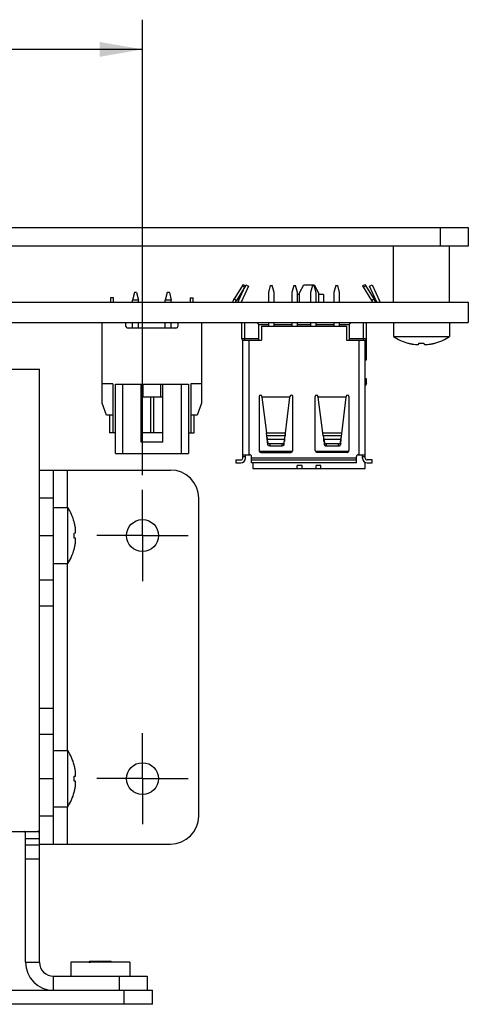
# Model space of a CAD drawing. Header units: inches. Extents: x 0 to 34, y 0 to 22.
# Tile 12 of 53: x 15.8 to 17.7, y 14.5 to 18.6. Entities that reach past the tile are written whole.
import ezdxf

# ---------------------------------------------------------------- set-up
doc = ezdxf.new("R2010")
doc.units = ezdxf.units.IN
doc.header["$LTSCALE"] = 1.87
doc.header["$MEASUREMENT"] = 0
doc.linetypes.add('CENTER', pattern=[0.6, 0.375, -0.075, 0.075, -0.075])
doc.layers.get('0').update_dxf_attribs({"linetype": 'CONTINUOUS'})
doc.layers.add('02___PRT_ALL_AXES', color=7, linetype='CONTINUOUS')
doc.layers.add('DIMENSIONS', color=7, linetype='CONTINUOUS')
doc.styles.get("Standard").update_dxf_attribs({"font": 'txt', "width": 0.8})
doc.dimstyles.new('DIMSTYLE_1', dxfattribs={"dimtxt": 0.125, "dimasz": 0.18, "dimexe": 0.125, "dimexo": 0.0625, "dimgap": 0.0625, "dimtad": 0, "dimtih": 1, "dimtoh": 1, "dimzin": 0, "dimdsep": 46, "dimtxsty": 'STANDARD', "dimblk": '_FILLED', "dimblk1": '_FILLED', "dimblk2": '_FILLED', "dimcen": 0.09, "dimazin": 0, "dimtp": 0.01, "dimtm": 0.01, "dimtfac": 1, "dimtofl": 0, "dimtmove": 0, "dimatfit": 3, "dimldrblk": '_FILLED', "dimfxl": 1, "dimtolj": 1, "dimtzin": 0, "dimarcsym": 0})

# ---------------------------------------------------------------- blocks, each defined once
blk = doc.blocks.new('_FILLED')
at = {"color": 0, "linetype": 'BYBLOCK'}
blk.add_solid([(0, 0), (-1, 0.174), (-1, -0.174)], dxfattribs=at)
blk = doc.blocks.new('*D6')
at = {"layer": 'DIMENSIONS', "color": 2, "linetype": 'CONTINUOUS'}
for p, q in [((6.602, 16.7176), (6.602, 18.6352)), ((16.3028, 16.7176), (16.3028, 18.6352)), ((6.602, 18.5102), (10.5274, 18.5102)), ((16.3028, 18.5102), (12.3774, 18.5102))]:
    blk.add_line(p, q, dxfattribs=at)
at = {"layer": 'DIMENSIONS', "color": 2, "linetype": 'CONTINUOUS', "xscale": 0.18, "yscale": 0.18, "zscale": 0.18, "rotation": 180}
blk.add_blockref('_FILLED', (6.602, 18.5102), dxfattribs=at)
at = {"layer": 'DIMENSIONS', "color": 2, "linetype": 'CONTINUOUS', "xscale": 0.18, "yscale": 0.18, "zscale": 0.18}
blk.add_blockref('_FILLED', (16.3028, 18.5102), dxfattribs=at)
at = {"layer": 'DIMENSIONS', "color": 2, "linetype": 'CONTINUOUS', "insert": (11.4524, 18.5727), "char_height": 0.125, "width": 1.725, "attachment_point": 2, "line_spacing_factor": 0.9}
blk.add_mtext('2X 246.40{\\ftxt.shx;\\W1.000000;\\H0.125000; }[9.701]', dxfattribs=at)

msp = doc.modelspace()

# ---------------------------------------------------------------- linework, layer by layer
at = {"color": 7, "linetype": 'CONTINUOUS'}
for p, q in [((13.143, 17.7602), (17.6729, 17.7602)), ((17.5548, 17.7602), (17.5548, 17.6815)), ((17.6729, 17.7602), (17.6729, 17.6815)), ((16.7263, 17.5207), (16.6876, 17.4594)), ((16.7363, 17.5144), (16.6976, 17.4532)), ((16.7065, 17.4513), (16.735, 17.5125)), ((16.7492, 17.5132), (16.7178, 17.446)), ((16.7324, 17.5083), (16.7224, 17.5146)), ((16.7263, 17.5207), (16.7363, 17.5144)), ((16.736, 17.5146), (16.7378, 17.5185)), ((16.7378, 17.5185), (16.7492, 17.5132)), ((16.8402, 17.5164), (16.8324, 17.4868)), ((16.8402, 17.5164), (16.8481, 17.5164)), ((16.856, 17.4868), (16.8481, 17.5164)), ((16.9387, 17.5164), (16.9308, 17.4868)), ((16.9387, 17.5164), (16.9465, 17.5164)), ((16.9544, 17.4868), (16.9465, 17.5164)), ((16.963, 17.4858), (16.9819, 17.5185)), ((16.9819, 17.5185), (17.0244, 17.5185)), ((17.0174, 17.5164), (17.0095, 17.4868)), ((17.0174, 17.5164), (17.0253, 17.5164)), ((17.0244, 17.5185), (17.0433, 17.4858)), ((17.0331, 17.4868), (17.0253, 17.5164)), ((17.1158, 17.5164), (17.108, 17.4868)), ((17.1158, 17.5164), (17.1237, 17.5164)), ((17.1316, 17.4868), (17.1237, 17.5164)), ((17.2277, 17.5144), (17.2377, 17.5207)), ((17.2277, 17.5144), (17.2663, 17.4532)), ((17.2415, 17.5146), (17.2316, 17.5083)), ((17.2377, 17.5207), (17.2763, 17.4594)), ((17.257, 17.5132), (17.2684, 17.5185)), ((17.2883, 17.4463), (17.257, 17.5132)), ((17.2684, 17.5185), (17.2998, 17.4513)), ((16.181, 17.4646), (16.1688, 17.4646)), ((16.1688, 17.4646), (16.1688, 17.4453)), ((16.181, 17.4453), (16.181, 17.4646)), ((16.2687, 17.4862), (16.2608, 17.4547)), ((16.2858, 17.4547), (16.2608, 17.4547)), ((16.2608, 17.4453), (16.2608, 17.4547)), ((16.2779, 17.4862), (16.2687, 17.4862)), ((16.2779, 17.4862), (16.2858, 17.4547)), ((16.2858, 17.4453), (16.2858, 17.4547)), ((16.4065, 17.4862), (16.3986, 17.4547)), ((16.4236, 17.4547), (16.3986, 17.4547)), ((16.3986, 17.4453), (16.3986, 17.4547)), ((16.4157, 17.4862), (16.4065, 17.4862)), ((16.4157, 17.4862), (16.4236, 17.4547)), ((16.4236, 17.4453), (16.4236, 17.4547)), ((16.5034, 17.4646), (16.5156, 17.4646)), ((16.5034, 17.4646), (16.5034, 17.4453)), ((16.5156, 17.4453), (16.5156, 17.4646)), ((16.6876, 17.4594), (16.6976, 17.4532)), ((16.8324, 17.4868), (16.8324, 17.4453)), ((16.856, 17.4453), (16.856, 17.4868)), ((16.9308, 17.4868), (16.9308, 17.4453)), ((16.9544, 17.4453), (16.9544, 17.4868)), ((16.963, 17.4788), (16.9544, 17.4788)), ((16.963, 17.4453), (16.963, 17.4858)), ((17.0095, 17.4868), (17.0095, 17.4453)), ((17.0331, 17.4453), (17.0331, 17.4868)), ((17.0433, 17.4858), (17.0433, 17.4453)), ((17.0641, 17.4788), (17.0433, 17.4788)), ((17.0641, 17.4788), (17.0641, 17.4453)), ((17.108, 17.4868), (17.108, 17.4453)), ((17.1316, 17.4453), (17.1316, 17.4868)), ((17.2663, 17.4532), (17.2763, 17.4594)), ((13.48, 17.4453), (17.6729, 17.4453)), ((17.6729, 17.4453), (17.6729, 17.3603)), ((13.48, 17.3603), (17.6729, 17.3603)), ((16.1335, 17.0209), (16.1335, 17.3603)), ((16.232, 17.3465), (16.232, 17.3603)), ((16.4426, 17.3366), (16.2418, 17.3366)), ((16.2608, 17.3366), (16.2608, 17.3603)), ((16.2858, 17.3366), (16.2858, 17.3603)), ((16.3986, 17.3366), (16.3986, 17.3603)), ((16.4236, 17.3366), (16.4236, 17.3603)), ((16.4524, 17.3465), (16.4524, 17.3603)), ((16.5509, 17.3603), (16.5509, 17.0209)), ((16.7202, 17.3554), (16.7176, 17.3603)), ((16.7202, 17.2933), (16.7202, 17.3603)), ((16.732, 17.3603), (16.732, 17.2855)), ((16.792, 17.3524), (16.7841, 17.3603)), ((16.792, 17.3524), (16.8324, 17.3524)), ((16.792, 17.2855), (16.792, 17.3524)), ((16.8028, 17.3445), (17.1611, 17.3445)), ((16.8028, 17.3445), (16.8028, 17.2855)), ((16.8324, 17.3603), (16.8324, 17.3445)), ((16.856, 17.3445), (16.856, 17.3603)), ((16.856, 17.3524), (16.9308, 17.3524)), ((16.9308, 17.3603), (16.9308, 17.3445)), ((16.9544, 17.3445), (16.9544, 17.3603)), ((16.9544, 17.3524), (17.0095, 17.3524)), ((17.0095, 17.3603), (17.0095, 17.3445)), ((17.0331, 17.3445), (17.0331, 17.3603)), ((17.0331, 17.3524), (17.108, 17.3524)), ((17.108, 17.3603), (17.108, 17.3445)), ((17.1316, 17.3445), (17.1316, 17.3603)), ((17.1316, 17.3524), (17.1719, 17.3524)), ((17.1611, 17.3445), (17.1611, 17.2855)), ((17.1719, 17.3524), (17.1798, 17.3603)), ((17.1719, 17.3524), (17.1719, 17.2855)), ((17.232, 17.2855), (17.232, 17.3603)), ((17.2438, 17.3554), (17.2463, 17.3603)), ((17.2438, 17.3603), (17.2438, 17.2933)), ((17.2438, 17.3307), (17.2444, 17.3307)), ((17.2444, 17.2028), (17.2444, 17.3567)), ((17.358, 17.3603), (17.358, 17.3008)), ((17.5942, 17.3603), (17.5942, 17.3008)), ((16.7202, 17.2933), (16.792, 17.2933)), ((17.1719, 17.2933), (17.2438, 17.2933)), ((17.358, 17.3008), (17.5942, 17.3008)), ((16.7241, 16.7894), (16.7241, 17.2866)), ((16.7241, 17.2855), (16.8028, 17.2855)), ((16.7497, 17.2855), (16.7497, 16.8032)), ((17.1611, 17.2855), (17.2398, 17.2855)), ((17.2143, 16.8032), (17.2143, 17.2855)), ((17.2398, 16.7894), (17.2398, 17.2866)), ((17.4189, 17.2734), (17.4191, 17.2737)), ((17.4651, 17.2687), (17.4655, 17.2737)), ((17.4866, 17.2737), (17.4871, 17.2687)), ((17.5331, 17.2737), (17.5332, 17.2734)), ((17.2398, 17.2028), (17.2444, 17.2028)), ((15.7517, 17.1634), (15.8698, 17.1634)), ((15.8698, 14.6666), (15.8698, 17.1634)), ((17.2444, 17.1229), (17.2398, 17.1229)), ((17.2444, 17.1032), (17.2444, 17.1229)), ((16.1784, 17.1024), (16.1335, 17.1024)), ((16.1784, 17.1024), (16.1784, 16.8957)), ((16.1887, 17.1004), (16.4957, 17.1004)), ((16.1887, 16.8091), (16.1887, 17.1004)), ((16.2182, 17.1004), (16.2182, 16.8091)), ((16.2967, 16.8563), (16.2967, 17.1004)), ((16.3046, 17.1004), (16.3046, 17.0473)), ((16.3798, 17.0473), (16.3798, 17.1004)), ((16.3877, 16.8563), (16.3877, 17.1004)), ((16.4662, 16.8091), (16.4662, 17.1004)), ((16.4957, 17.1004), (16.4957, 16.8091)), ((16.5509, 17.1024), (16.506, 17.1024)), ((16.506, 17.1024), (16.506, 16.8957)), ((17.2444, 17.1032), (17.2398, 17.093)), ((16.2967, 17.0473), (16.3877, 17.0473)), ((16.3359, 17.0473), (16.3359, 16.8957)), ((16.3485, 17.0473), (16.3485, 16.8957)), ((16.793, 17.0487), (16.793, 16.8209)), ((16.8048, 17.0487), (16.8048, 17.0454)), ((16.8048, 17.0468), (16.9229, 17.0468)), ((16.9229, 17.0454), (16.8048, 17.0454)), ((16.8048, 17.0454), (16.8239, 16.8953)), ((16.9023, 16.8832), (16.9229, 17.0454)), ((16.9229, 17.0454), (16.9229, 17.0487)), ((16.9347, 16.8209), (16.9347, 17.0487)), ((17.0292, 16.8209), (17.0292, 17.0487)), ((17.041, 17.0487), (17.041, 17.0454)), ((17.041, 17.0468), (17.1591, 17.0468)), ((17.1591, 17.0454), (17.041, 17.0454)), ((17.0612, 16.8953), (17.041, 17.0454)), ((17.1352, 16.8457), (17.1591, 17.0454)), ((17.1591, 17.0454), (17.1591, 17.0487)), ((17.1709, 17.0487), (17.1709, 16.8209)), ((16.152, 16.9697), (16.1335, 17.0209)), ((16.5509, 17.0209), (16.5324, 16.9697)), ((16.1784, 16.9697), (16.152, 16.9697)), ((16.1646, 16.9697), (16.1646, 16.8957)), ((16.5324, 16.9697), (16.506, 16.9697)), ((16.5198, 16.8957), (16.5198, 16.9697)), ((16.1887, 16.8957), (16.1646, 16.8957)), ((16.3877, 16.8957), (16.2967, 16.8957)), ((16.4957, 16.8957), (16.5198, 16.8957)), ((16.8239, 16.8953), (16.9038, 16.8953)), ((16.8254, 16.8832), (16.8239, 16.8953)), ((16.9023, 16.8832), (16.8254, 16.8832)), ((16.9023, 16.8832), (16.8254, 16.8832)), ((16.8254, 16.8832), (16.8254, 16.8832)), ((16.8302, 16.8457), (16.8254, 16.8832)), ((16.8264, 16.8753), (16.8282, 16.8696)), ((16.8975, 16.8457), (16.9023, 16.8832)), ((16.8995, 16.8696), (16.9013, 16.8753)), ((16.9024, 16.884), (16.9023, 16.8832)), ((16.9023, 16.8832), (16.9023, 16.8832)), ((16.903, 16.8884), (16.9024, 16.884)), ((17.0612, 16.8953), (17.1411, 16.8953)), ((17.0628, 16.8832), (17.0612, 16.8953)), ((17.1397, 16.8832), (17.0628, 16.8832)), ((17.1397, 16.8832), (17.0628, 16.8832)), ((17.0628, 16.8832), (17.0638, 16.8753)), ((17.0638, 16.8753), (17.0658, 16.8696)), ((17.0638, 16.8753), (17.0658, 16.8609)), ((17.137, 16.8696), (17.1387, 16.8753)), ((16.3877, 16.8563), (16.2967, 16.8563)), ((16.8282, 16.8696), (16.8995, 16.8696)), ((16.8282, 16.8609), (16.8282, 16.8696)), ((16.8302, 16.8543), (16.8282, 16.8696)), ((16.8302, 16.8457), (16.8302, 16.8543)), ((16.8897, 16.8494), (16.838, 16.8494)), ((16.838, 16.8494), (16.838, 16.8408)), ((16.838, 16.8408), (16.8897, 16.8408)), ((16.8897, 16.8408), (16.8897, 16.8494)), ((16.8995, 16.8696), (16.8975, 16.8543)), ((16.8975, 16.8543), (16.8975, 16.8457)), ((16.8995, 16.8696), (16.8995, 16.8609)), ((17.0658, 16.8696), (17.137, 16.8696)), ((17.0658, 16.8609), (17.0658, 16.8696)), ((17.0658, 16.8696), (17.0678, 16.8543)), ((17.0658, 16.8609), (17.0678, 16.8457)), ((17.0678, 16.8457), (17.0678, 16.8543)), ((17.1273, 16.8494), (17.0757, 16.8494)), ((17.0757, 16.8494), (17.0757, 16.8408)), ((17.0757, 16.8408), (17.1273, 16.8408)), ((17.1273, 16.8408), (17.1273, 16.8494)), ((17.1352, 16.8544), (17.137, 16.8696)), ((17.1352, 16.8544), (17.1352, 16.8457)), ((17.137, 16.8696), (17.137, 16.8609)), ((16.1887, 16.8091), (16.4957, 16.8091)), ((16.7241, 16.8032), (16.7536, 16.8032)), ((16.7241, 16.7953), (16.7359, 16.7953)), ((16.7359, 16.7894), (16.7359, 16.8032)), ((16.7615, 16.7697), (16.7615, 16.7953)), ((16.9336, 16.8169), (16.7941, 16.8169)), ((16.8009, 16.813), (16.9269, 16.813)), ((17.1698, 16.8169), (17.0304, 16.8169)), ((17.1631, 16.813), (17.0371, 16.813)), ((17.2024, 16.7697), (17.2024, 16.7953)), ((17.2103, 16.8032), (17.2398, 16.8032)), ((17.228, 16.7894), (17.228, 16.8032)), ((17.228, 16.7953), (17.2398, 16.7953)), ((16.6956, 16.7815), (16.7162, 16.7815)), ((16.6956, 16.7815), (16.6956, 16.7697)), ((16.6956, 16.7697), (16.7162, 16.7697)), ((17.2024, 16.7894), (16.7615, 16.7894)), ((16.7615, 16.7815), (17.2024, 16.7815)), ((17.2024, 16.7697), (16.7615, 16.7697)), ((16.7664, 16.7697), (16.7664, 16.7454)), ((16.9736, 16.7579), (16.9539, 16.7579)), ((16.9539, 16.7454), (16.9539, 16.7579)), ((16.9736, 16.7454), (16.9736, 16.7579)), ((17.0523, 16.7579), (17.0326, 16.7579)), ((17.0326, 16.7454), (17.0326, 16.7579)), ((17.0523, 16.7454), (17.0523, 16.7579)), ((17.2398, 16.7454), (17.2398, 16.7715)), ((17.2684, 16.7815), (17.2477, 16.7815)), ((17.2477, 16.7697), (17.2684, 16.7697)), ((17.2684, 16.7697), (17.2684, 16.7815)), ((15.8698, 16.7388), (16.4209, 16.7388)), ((15.9288, 15.164), (15.9288, 16.7388)), ((15.9879, 16.5813), (15.9879, 16.7388)), ((16.7664, 16.7454), (17.2398, 16.7454)), ((15.9288, 16.6207), (15.8698, 16.6207)), ((16.5391, 15.2821), (16.5391, 16.6207)), ((15.9288, 16.5813), (15.9883, 16.5813)), ((15.9883, 16.3451), (15.9883, 16.5813)), ((16.0154, 16.5202), (16.0156, 16.5203)), ((15.8698, 16.4634), (15.9288, 16.4634)), ((16.0154, 16.4738), (16.0204, 16.4742)), ((16.0204, 16.4522), (16.0154, 16.4526)), ((16.0156, 16.4061), (16.0154, 16.4062)), ((15.9288, 16.3451), (15.9883, 16.3451)), ((15.9879, 15.5577), (15.9879, 16.3451)), ((15.8698, 16.2765), (15.9288, 16.2765)), ((15.8698, 16.1667), (15.9288, 16.1667)), ((15.8698, 15.7364), (15.9288, 15.7364)), ((15.8698, 15.6267), (15.9288, 15.6267)), ((15.9288, 15.5577), (15.9883, 15.5577)), ((15.9883, 15.3215), (15.9883, 15.5577)), ((16.0154, 15.4966), (16.0156, 15.4967)), ((15.8698, 15.4398), (15.9288, 15.4398)), ((16.0154, 15.4502), (16.0204, 15.4506)), ((16.0204, 15.4286), (16.0154, 15.429)), ((16.0156, 15.3825), (16.0154, 15.3826)), ((15.9288, 15.3215), (15.9883, 15.3215)), ((15.9879, 15.164), (15.9879, 15.3215)), ((15.9288, 15.2821), (15.8698, 15.2821)), ((15.5272, 15.2177), (15.8614, 15.2177)), ((15.8107, 15.1882), (15.8698, 15.1882)), ((15.8698, 15.1589), (15.8107, 15.1589)), ((15.8698, 15.164), (16.4209, 15.164)), ((15.8698, 15.1002), (15.8107, 15.1002)), ((15.8107, 14.6666), (15.8698, 14.6666)), ((16.2497, 14.6666), (16.0017, 14.6666)), ((16.0017, 14.6666), (16.0017, 14.6075)), ((16.0775, 14.667), (16.0814, 14.6709)), ((16.0775, 14.667), (16.0776, 14.6668)), ((16.0776, 14.6668), (16.078, 14.6666)), ((16.0814, 14.6709), (16.17, 14.6709)), ((16.1332, 14.6689), (16.0985, 14.6689)), ((16.0998, 14.6666), (16.1332, 14.6689)), ((16.1173, 14.6666), (16.1332, 14.6689)), ((16.1743, 14.6666), (16.17, 14.6709)), ((16.2497, 14.6666), (16.2497, 14.6075)), ((15.9288, 14.6075), (16.3225, 14.6075)), ((15.9288, 14.5484), (15.9288, 14.6075)), ((16.2044, 14.6075), (16.2044, 14.5484)), ((16.3225, 14.6075), (16.3225, 14.5484)), ((16.2261, 14.4894), (16.2261, 14.5484)), ((16.3442, 14.4894), (16.3442, 14.5484)), ((16.3442, 14.4894), (13.1331, 14.4894))]:
    msp.add_line(p, q, dxfattribs=at)
at = {"color": 3, "linetype": 'CONTINUOUS'}
for p, q in [((17.6729, 17.6815), (13.1036, 17.6815)), ((15.8107, 14.6666), (15.8107, 15.1882)), ((13.1036, 14.5484), (16.3442, 14.5484))]:
    msp.add_line(p, q, dxfattribs=at)
at = {"color": 7, "linetype": 'CONTINUOUS'}
for centre, radius, start, end in [((16.7209, 17.4385), 0.0394, 147.7837, 170.0286), ((17.243, 17.4385), 0.0394, 9.9714, 32.2163), ((16.7209, 17.4385), 0.0276, 147.7837, 165.668), ((16.7218, 17.4441), 0.0169, 155, 176.1111), ((17.243, 17.4385), 0.0276, 14.333, 32.2163), ((17.2844, 17.4441), 0.0169, 3.8889, 25), ((16.2418, 17.3465), 0.00984, 180, 270), ((16.4426, 17.3465), 0.00984, 270, 360), ((16.728, 17.2933), 0.00787, 180, 270), ((17.2359, 17.2933), 0.00787, 270, 360), ((17.4761, 17.4823), 0.2165, 236.9443, 254.7059), ((17.4761, 17.4823), 0.2165, 285.2941, 303.0557), ((17.476, 17.4831), 0.2171, 254.7844, 256.3193), ((17.476, 17.4831), 0.2171, 256.3193, 256.8989), ((17.476, 17.4832), 0.2171, 256.8989, 257.7125), ((17.476, 17.4832), 0.2171, 257.7126, 258.365), ((17.4761, 17.4832), 0.2171, 258.365, 258.9728), ((17.4761, 17.4832), 0.2171, 258.9728, 259.6752), ((17.4761, 17.4832), 0.2171, 259.6752, 260.1087), ((17.4761, 17.4832), 0.2172, 260.1087, 261.1291), ((17.4628, 17.4286), 0.1612, 262.7974, 263.4631), ((17.4628, 17.429), 0.1616, 263.464, 267.8467), ((17.4761, 17.5115), 0.238, 267.4552, 272.5448), ((17.4893, 17.4291), 0.1618, 272.1554, 276.534), ((17.4893, 17.4286), 0.1612, 276.5369, 277.2026), ((17.4761, 17.4832), 0.2172, 278.8709, 279.8913), ((17.4761, 17.4832), 0.2171, 279.8913, 280.3248), ((17.4761, 17.4832), 0.2171, 280.3248, 281.0272), ((17.4761, 17.4832), 0.2171, 281.0272, 281.635), ((17.4761, 17.4832), 0.2171, 281.635, 282.2874), ((17.4761, 17.4832), 0.2171, 282.2875, 283.1011), ((17.4761, 17.4831), 0.2171, 283.1011, 283.6807), ((17.4761, 17.4831), 0.2171, 283.6807, 285.2156), ((16.7989, 17.0487), 0.00591, 0, 180), ((16.9288, 17.0487), 0.00591, 0, 180), ((17.0351, 17.0487), 0.00591, 0, 180), ((17.165, 17.0487), 0.00591, 0, 180), ((16.7536, 16.7953), 0.00787, 0, 90), ((16.8009, 16.8209), 0.00787, 180, 270), ((16.9269, 16.8209), 0.00787, 270, 360), ((17.0371, 16.8209), 0.00787, 180, 270), ((17.1631, 16.8209), 0.00787, 270, 360), ((17.2103, 16.7953), 0.00787, 90, 180), ((16.7162, 16.7894), 0.0197, 270, 360), ((16.7162, 16.7894), 0.00787, 270, 360), ((17.2477, 16.7894), 0.0197, 180, 270), ((17.2477, 16.7894), 0.00787, 180, 270), ((16.4209, 16.6207), 0.1181, 0, 90), ((15.8068, 16.4632), 0.2165, 15.2941, 33.0557), ((15.8059, 16.4632), 0.2171, 13.6807, 15.2156), ((15.8059, 16.4632), 0.2171, 13.1011, 13.6807), ((15.8059, 16.4632), 0.2171, 12.2875, 13.1011), ((15.8059, 16.4632), 0.2171, 11.635, 12.2874), ((15.8059, 16.4632), 0.2171, 11.0272, 11.635), ((15.8059, 16.4632), 0.2171, 10.3248, 11.0272), ((15.8059, 16.4632), 0.2171, 9.8913, 10.3248), ((15.8058, 16.4632), 0.2172, 8.8709, 9.8913), ((15.7776, 16.4632), 0.238, 357.4552, 2.5448), ((15.8604, 16.4765), 0.1612, 6.5369, 7.2026), ((15.8599, 16.4764), 0.1618, 2.1554, 6.534), ((15.8059, 16.4632), 0.2171, 347.7126, 348.365), ((15.8059, 16.4632), 0.2171, 348.365, 348.9728), ((15.8059, 16.4632), 0.2171, 348.9728, 349.6752), ((15.8059, 16.4632), 0.2171, 349.6752, 350.1087), ((15.8058, 16.4632), 0.2172, 350.1087, 351.1291), ((15.8604, 16.4499), 0.1612, 352.7974, 353.4631), ((15.8601, 16.45), 0.1616, 353.464, 357.8467), ((15.8068, 16.4632), 0.2165, 326.9443, 344.7059), ((15.8059, 16.4632), 0.2171, 344.7844, 346.3193), ((15.8059, 16.4632), 0.2171, 346.3193, 346.8989), ((15.8059, 16.4632), 0.2171, 346.8989, 347.7125), ((15.8068, 15.4396), 0.2165, 15.2941, 33.0557), ((15.8059, 15.4396), 0.2171, 13.6807, 15.2156), ((15.8059, 15.4396), 0.2171, 13.1011, 13.6807), ((15.8059, 15.4396), 0.2171, 12.2875, 13.1011), ((15.8059, 15.4396), 0.2171, 11.635, 12.2874), ((15.8059, 15.4396), 0.2171, 11.0272, 11.635), ((15.8059, 15.4396), 0.2171, 10.3248, 11.0272), ((15.8059, 15.4396), 0.2171, 9.8913, 10.3248), ((15.8058, 15.4396), 0.2172, 8.8709, 9.8913), ((15.8604, 15.4529), 0.1612, 6.5369, 7.2026), ((15.8599, 15.4528), 0.1618, 2.1554, 6.534), ((15.7776, 15.4396), 0.238, 357.4552, 2.5448), ((15.8068, 15.4396), 0.2165, 326.9443, 344.7059), ((15.8059, 15.4396), 0.2171, 344.7844, 346.3193), ((15.8059, 15.4396), 0.2171, 346.3193, 346.8989), ((15.8059, 15.4396), 0.2171, 346.8989, 347.7125), ((15.8059, 15.4396), 0.2171, 347.7126, 348.365), ((15.8059, 15.4396), 0.2171, 348.365, 348.9728), ((15.8059, 15.4396), 0.2171, 348.9728, 349.6752), ((15.8059, 15.4396), 0.2171, 349.6752, 350.1087), ((15.8058, 15.4396), 0.2172, 350.1087, 351.1291), ((15.8604, 15.4263), 0.1612, 352.7974, 353.4631), ((15.8601, 15.4263), 0.1616, 353.464, 357.8467), ((16.4209, 15.2821), 0.1181, 270, 360), ((15.9288, 14.6666), 0.0591, 180, 270)]:
    msp.add_arc(centre, radius, start, end, dxfattribs=at)
at = {"color": 3, "linetype": 'CONTINUOUS'}
msp.add_arc((15.9288, 14.6666), 0.1181, 180, 270, dxfattribs=at)
at = {"color": 7, "linetype": 'CONTINUOUS'}
for points, knots in [([(17.4568, 17.2675), (17.4574, 17.2675), (17.4602, 17.2678), (17.463, 17.2682), (17.4651, 17.2687)], [0, 0, 0, 0, 0.247726, 1, 1, 1, 1]), ([(17.4871, 17.2687), (17.4878, 17.2685), (17.4905, 17.268), (17.4933, 17.2676), (17.4954, 17.2675)], [0, 0, 0, 0, 0.252686, 1, 1, 1, 1]), ([(16.838, 16.8494), (16.8371, 16.8494), (16.8352, 16.8497), (16.8327, 16.8507), (16.8309, 16.8522), (16.8303, 16.8537), (16.8302, 16.8543)], [0, 0, 0, 0, 0.288576, 0.557161, 0.793301, 1, 1, 1, 1]), ([(16.838, 16.8408), (16.8371, 16.8408), (16.8352, 16.841), (16.8327, 16.842), (16.8309, 16.8436), (16.8303, 16.845), (16.8302, 16.8457)], [0, 0, 0, 0, 0.288576, 0.557161, 0.793301, 1, 1, 1, 1]), ([(16.8975, 16.8543), (16.8975, 16.8537), (16.8968, 16.8522), (16.895, 16.8507), (16.8925, 16.8497), (16.8907, 16.8494), (16.8897, 16.8494)], [0, 0, 0, 0, 0.206702, 0.442843, 0.711428, 1, 1, 1, 1]), ([(16.8975, 16.8457), (16.8975, 16.845), (16.8968, 16.8436), (16.895, 16.842), (16.8925, 16.841), (16.8907, 16.8408), (16.8897, 16.8408)], [0, 0, 0, 0, 0.206702, 0.442843, 0.711428, 1, 1, 1, 1]), ([(17.0678, 16.8543), (17.0679, 16.8536), (17.0685, 16.8522), (17.0704, 16.8507), (17.0728, 16.8497), (17.0747, 16.8494), (17.0757, 16.8494)], [0, 0, 0, 0, 0.206804, 0.443063, 0.711604, 1, 1, 1, 1]), ([(17.0678, 16.8457), (17.0679, 16.845), (17.0685, 16.8436), (17.0704, 16.842), (17.0728, 16.841), (17.0747, 16.8408), (17.0757, 16.8408)], [0, 0, 0, 0, 0.206804, 0.443063, 0.711604, 1, 1, 1, 1]), ([(17.1273, 16.8494), (17.1283, 16.8494), (17.1302, 16.8497), (17.1326, 16.8507), (17.1345, 16.8523), (17.1351, 16.8537), (17.1352, 16.8544)], [0, 0, 0, 0, 0.288752, 0.55738, 0.7934, 1, 1, 1, 1]), ([(17.1273, 16.8408), (17.1283, 16.8408), (17.1302, 16.841), (17.1326, 16.842), (17.1345, 16.8436), (17.1351, 16.845), (17.1352, 16.8457)], [0, 0, 0, 0, 0.288752, 0.55738, 0.7934, 1, 1, 1, 1]), ([(16.0204, 16.4742), (16.0206, 16.4749), (16.0211, 16.4776), (16.0214, 16.4804), (16.0216, 16.4825)], [0, 0, 0, 0, 0.252686, 1, 1, 1, 1]), ([(16.0216, 16.4439), (16.0215, 16.4446), (16.0213, 16.4474), (16.0209, 16.4501), (16.0204, 16.4522)], [0, 0, 0, 0, 0.247726, 1, 1, 1, 1]), ([(16.0204, 15.4506), (16.0206, 15.4513), (16.0211, 15.454), (16.0214, 15.4568), (16.0216, 15.4589)], [0, 0, 0, 0, 0.252686, 1, 1, 1, 1]), ([(16.0216, 15.4203), (16.0215, 15.421), (16.0213, 15.4238), (16.0209, 15.4265), (16.0204, 15.4286)], [0, 0, 0, 0, 0.247726, 1, 1, 1, 1]), ([(15.8698, 15.1882), (15.8698, 15.1897), (15.8698, 15.1928), (15.8698, 15.1983), (15.8696, 15.2044), (15.8691, 15.2099), (15.8678, 15.2138), (15.8663, 15.216), (15.864, 15.2174), (15.8623, 15.2177), (15.8614, 15.2177)], [0, 0, 0, 0, 0.136869, 0.275691, 0.485447, 0.683175, 0.77036, 0.846796, 0.918351, 1, 1, 1, 1]), ([(16.0985, 14.6689), (16.097, 14.6688), (16.0942, 14.6687), (16.0902, 14.6684), (16.0867, 14.6682), (16.0837, 14.668), (16.0816, 14.6678), (16.0802, 14.6676), (16.0793, 14.6675), (16.0787, 14.6674), (16.0781, 14.6673), (16.0778, 14.6672), (16.0776, 14.6671), (16.0775, 14.667)], [0, 0, 0, 0, 0.21136, 0.402154, 0.569454, 0.7112, 0.826052, 0.873029, 0.912872, 0.94549, 0.970823, 0.988898, 1, 1, 1, 1]), ([(16.0802, 14.6666), (16.0805, 14.6667), (16.0813, 14.6669), (16.0827, 14.6672), (16.0845, 14.6675), (16.0866, 14.6677), (16.0891, 14.668), (16.0931, 14.6684), (16.0963, 14.6687), (16.0986, 14.6689)], [0, 0, 0, 0, 0.057589, 0.135809, 0.232522, 0.347189, 0.480976, 0.635328, 1, 1, 1, 1])]:
    msp.add_open_spline(points, degree=3, knots=knots, dxfattribs=at)
at = {"color": 3, "linetype": 'CONTINUOUS'}
msp.add_open_spline([(15.8107, 15.1882), (15.8107, 15.1926), (15.8107, 15.1988), (15.8106, 15.2064), (15.8103, 15.2105), (15.8098, 15.2138), (15.8089, 15.2159), (15.808, 15.2175), (15.807, 15.2177), (15.8065, 15.2177)], degree=3, knots=[0, 0, 0, 0, 0.427865, 0.596363, 0.72977, 0.833662, 0.907345, 0.953349, 1, 1, 1, 1], dxfattribs=at)
at = {"layer": '02___PRT_ALL_AXES', "color": 7, "linetype": 'CONTINUOUS'}
for p, q in [((17.358, 17.4453), (17.358, 17.6815)), ((17.5942, 17.4453), (17.5942, 17.6815))]:
    msp.add_line(p, q, dxfattribs=at)
at = {"layer": '02___PRT_ALL_AXES', "color": 7, "linetype": 'CENTER'}
for p, q in [((16.3028, 16.4632), (16.3028, 16.6551)), ((16.3028, 16.4632), (16.1109, 16.4632)), ((16.3028, 16.4632), (16.4948, 16.4632)), ((16.3028, 16.4632), (16.3028, 16.2713)), ((16.3028, 15.4396), (16.3028, 15.6315)), ((16.3028, 15.4396), (16.1109, 15.4396)), ((16.3028, 15.4396), (16.4948, 15.4396)), ((16.3028, 15.4396), (16.3028, 15.2477))]:
    msp.add_line(p, q, dxfattribs=at)
at = {"layer": '02___PRT_ALL_AXES', "color": 7, "linetype": 'CONTINUOUS'}
for centre in [(16.3028, 16.4632), (16.3028, 15.4396)]:
    msp.add_circle(centre, 0.0669, dxfattribs=at)

# ---------------------------------------------------------------- dimensions: what is measured, and where the dimension line sits
at = {"layer": 'DIMENSIONS', "color": 2, "linetype": 'CONTINUOUS'}
dim = msp.add_linear_dim(base=(6.602, 18.5102), p1=(16.3028, 16.6551), p2=(6.602, 16.6551), angle=180, text='2X <>', dimstyle='DIMSTYLE_1', dxfattribs=at)
dim.commit()
dim.dimension.update_dxf_attribs({"geometry": '*D6', "text_midpoint": (11.4524, 18.5102), "dimtype": 160})

doc.saveas('drawing.dxf')
